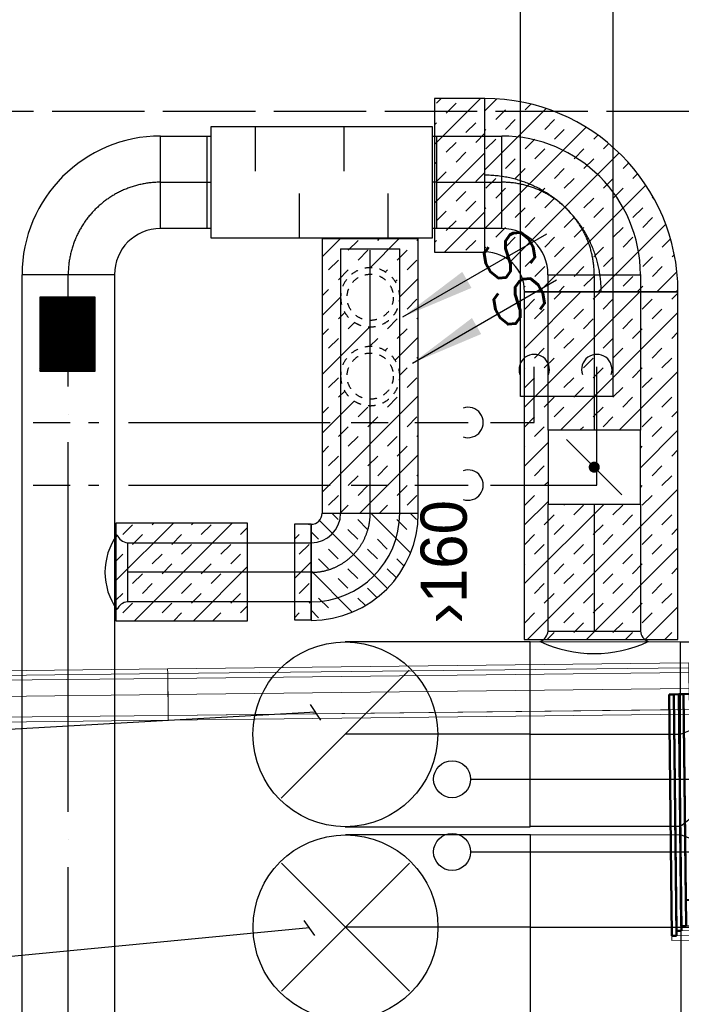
# Model space of a CAD drawing. Header units: millimetres. Extents: x 0 to 83130, y 0 to 53088.
# Tile 58 of 105: x 11415 to 13205, y 39644 to 42308. Entities that reach past the tile are written whole.
import ezdxf
from ezdxf.enums import TextEntityAlignment as Align

# ---------------------------------------------------------------- set-up
doc = ezdxf.new("R2010")
doc.units = ezdxf.units.MM
doc.header["$LTSCALE"] = 50
doc.header["$MEASUREMENT"] = 0
doc.header["$PDMODE"] = 1
for name, pattern in [('2V-CENT', [23, 20, -1.5, 0, -1.5]), ('DASHED_2', [3, 2, -1]), ('V-GOMD', [0.8, 0.4, -0.4]), ('V-KU', [2, 1, 1]), ('V-OV', [6, 5, -1]), ('V-V', [2, 1, 1])]:
    doc.linetypes.add(name, pattern=pattern)
doc.layers.get('0').update_dxf_attribs({"linetype": 'CONTINUOUS'})
doc.layers.add('20604A200D001$0$A-WALL', color=7, linetype='CONTINUOUS', lineweight=13)
for name, color, linetype in [('V060-', 3, 'CONTINUOUS'), ('V061-', 1, 'CONTINUOUS'), ('V070-', 3, 'CONTINUOUS'), ('V090-', 2, 'CONTINUOUS'), ('V100-', 6, 'CONTINUOUS'), ('V110', 1, 'CONTINUOUS'), ('V110-', 6, 'CONTINUOUS'), ('xref', 7, 'CONTINUOUS')]:
    doc.layers.add(name, color=color, linetype=linetype)
doc.styles.add('FISO', font='fiso')
doc.styles.add('ISO', font='ISO')
doc.styles.add('SIMPLEX', font='SIMPLEX')

# ---------------------------------------------------------------- blocks, each defined once
blk = doc.blocks.new('V420', base_point=(455, 404.5))
blk.add_line((455, 404.5), (464, 404.5))
blk.add_solid([(455, 404.5), (459, 405), (459, 404)])
blk = doc.blocks.new('V422', base_point=(16230, 22585))
blk.add_blockref('V420', (16230, 22585))
at = {"style": 'SIMPLEX'}
blk.add_text('s', height=4, rotation=90, dxfattribs=at).set_placement((16238, 22585), align=Align.CENTER)
blk = doc.blocks.new('FLC90', base_point=(0, 5))
at = {"color": 1}
blk.add_line((-0.3462, 4.6538), (0.3462, 5.3462), dxfattribs=at)
blk = doc.blocks.new('TLC90', base_point=(0, 4))
at = {"color": 1}
for p, q in [((-0.3462, 4.3462), (0.3462, 3.6538)), ((-0.3462, 3.6538), (0.3462, 4.3462))]:
    blk.add_line(p, q, dxfattribs=at)
blk = doc.blocks.new('CBOJ90_UB', base_point=(86107.5923, 31354.0769))
at = {"color": 0, "linetype": 'ByBlock'}
blk.add_line((86106.5923, 31354.0769), (86107.5923, 31354.0769), dxfattribs=at)
blk = doc.blocks.new('C90', base_point=(16233, 22618))
at = {"color": 0, "linetype": 'ByBlock'}
blk.add_circle((16233, 22618), 0.5, dxfattribs=at)
blk = doc.blocks.new('KBOJ90_UB', base_point=(86107.5923, 31354.0769))
at = {"color": 0, "linetype": 'ByBlock'}
for p, q in [((86107.5923, 31354.5769), (86106.5923, 31354.5769)), ((86106.5923, 31354.5769), (86106.5923, 31353.5769)), ((86106.5923, 31353.5769), (86107.5923, 31353.5769))]:
    blk.add_line(p, q, dxfattribs=at)
blk.add_blockref('C90', (86107.5923, 31354.0769), dxfattribs=at)
blk = doc.blocks.new('3BOJ90_UB', base_point=(86107.5923, 31354.0769))
blk.add_point((86106.5923, 31354.0769))
at = {"color": 0, "linetype": 'ByBlock'}
blk.add_blockref('KBOJ90_UB', (86107.5923, 31354.0769), dxfattribs=at)
at = {"color": 1, "linetype": '2V-CENT'}
blk.add_blockref('CBOJ90_UB', (86107.5923, 31354.0769), dxfattribs=at)
at = {"style": 'ISO', "flags": 3}
blk.add_attdef('0', (86107.5923, 31354.0769), '', height=1, dxfattribs=at)
blk = doc.blocks.new('VUN')
at = {"color": 0}
blk.add_circle((0, 0), 0.5, dxfattribs=at)
blk = doc.blocks.new('CCDIMF_500X400X125', base_point=(3095.5, 30301.1))
at = {"color": 0, "linetype": 'ByBlock'}
blk.add_line((3033, 30301.1), (3158, 30301.1), dxfattribs=at)
blk = doc.blocks.new('KCDIMF_500X400X125', base_point=(3095.5, 30301.1))
at = {"color": 0, "linetype": 'ByBlock'}
for p, q in [((3033, 30051.1), (3033, 30551.1)), ((3033, 30551.1), (3158, 30501.1)), ((3158, 30501.1), (3158, 30101.1)), ((3158, 30101.1), (3033, 30051.1))]:
    blk.add_line(p, q, dxfattribs=at)
blk = doc.blocks.new('3CDIMF_500X400X125', base_point=(3095.5, 30301.1))
for p in [(3033, 30301.1), (3158, 30301.1)]:
    blk.add_point(p)
at = {"color": 0, "linetype": 'ByBlock'}
blk.add_blockref('KCDIMF_500X400X125', (3095.5, 30301.1), dxfattribs=at)
at = {"color": 1, "linetype": '2V-CENT'}
blk.add_blockref('CCDIMF_500X400X125', (3095.5, 30301.1), dxfattribs=at)
at = {"style": 'SIMPLEX', "flags": 3}
blk.add_attdef('0', (3095.5, 30301.1), '', height=1, dxfattribs=at)
blk = doc.blocks.new('CVDIMF_500X400X125', base_point=(2634, 22499.5))
at = {"color": 0, "linetype": 'ByBlock'}
blk.add_line((2571.5, 22499.5), (2696.5, 22549.5), dxfattribs=at)
blk = doc.blocks.new('KVDIMF_500X400X125', base_point=(2634, 22499.5))
at = {"color": 0, "linetype": 'ByBlock'}
for p, q in [((2571.5, 22249.5), (2571.5, 22749.5)), ((2571.5, 22749.5), (2696.5, 22749.5)), ((2696.5, 22749.5), (2696.5, 22349.5)), ((2696.5, 22349.5), (2571.5, 22249.5))]:
    blk.add_line(p, q, dxfattribs=at)
blk = doc.blocks.new('3VDIMF_500X400X125', base_point=(2634, 22499.5))
for p in [(2696.5, 22549.5), (2571.5, 22499.5)]:
    blk.add_point(p)
at = {"color": 0, "linetype": 'ByBlock'}
blk.add_blockref('KVDIMF_500X400X125', (2634, 22499.5), dxfattribs=at)
at = {"color": 1, "linetype": '2V-CENT'}
blk.add_blockref('CVDIMF_500X400X125', (2634, 22499.5), dxfattribs=at)
at = {"style": 'SIMPLEX', "flags": 3}
blk.add_attdef('0', (2634, 22499.5), '', height=1, dxfattribs=at)
blk = doc.blocks.new('CBOJ90_PB', base_point=(86107, 31352))
at = {"color": 0, "linetype": 'ByBlock'}
blk.add_arc((86106, 31353), 1, 270, 360, dxfattribs=at)
blk = doc.blocks.new('KBOJ90_PB', base_point=(86107, 31352))
at = {"color": 0, "linetype": 'ByBlock'}
for p, q in [((86106.5, 31353), (86107.5, 31353)), ((86106, 31352.5), (86106, 31351.5))]:
    blk.add_line(p, q, dxfattribs=at)
for radius in [1.5, 0.5]:
    blk.add_arc((86106, 31353), radius, 270, 360, dxfattribs=at)
blk = doc.blocks.new('3BOJ90_PB', base_point=(86107, 31352))
for p in [(86107, 31353), (86106, 31352)]:
    blk.add_point(p)
at = {"color": 1, "linetype": '2V-CENT'}
blk.add_blockref('CBOJ90_PB', (86107, 31352), dxfattribs=at)
at = {"color": 0, "linetype": 'ByBlock'}
blk.add_blockref('KBOJ90_PB', (86107, 31352), dxfattribs=at)
at = {"style": 'ISO', "flags": 3}
blk.add_attdef('0', (86107, 31352), '', height=1, dxfattribs=at)
blk = doc.blocks.new('LD_P')
for p, q in [((-0.5, 0.5), (-0.5, -0.5)), ((0.5, 0.5), (-0.5, 0.5)), ((0.5, -0.5), (0.5, 0.5)), ((-0.5, -0.5), (0.5, -0.5))]:
    blk.add_line(p, q)
at = {"color": 1}
for p, q in [((-0.3, 0.5), (-0.3, 0.1)), ((0.1, 0.5), (0.1, 0.1)), ((-0.1, -0.5), (-0.1, -0.1)), ((0.3, -0.5), (0.3, -0.1))]:
    blk.add_line(p, q, dxfattribs=at)
blk = doc.blocks.new('C3A', base_point=(16246, 22590.5))
at = {"color": 0, "linetype": 'ByBlock'}
blk.add_line((16247, 22590.5), (16246, 22590.5), dxfattribs=at)
blk = doc.blocks.new('K3A', base_point=(16246, 22590.5))
at = {"color": 0, "linetype": 'ByBlock'}
for p, q in [((16246, 22591), (16247, 22591)), ((16247, 22591), (16247, 22590)), ((16247, 22590), (16246, 22590))]:
    blk.add_line(p, q, dxfattribs=at)
blk = doc.blocks.new('33A', base_point=(16246, 22590.5))
blk.add_point((16247, 22590.5))
at = {"color": 0, "linetype": 'ByBlock'}
blk.add_blockref('K3A', (16246, 22590.5), dxfattribs=at)
at = {"color": 1, "linetype": '2V-CENT'}
blk.add_blockref('C3A', (16246, 22590.5), dxfattribs=at)
at = {"style": 'SIMPLEX', "flags": 3}
blk.add_attdef('0', (16246, 22590.5), '', height=1, dxfattribs=at)
blk = doc.blocks.new('KSP_P', base_point=(16239.5, 22597.5))
at = {"color": 0, "linetype": 'ByBlock'}
for p, q in [((16240, 22598), (16239, 22598)), ((16239, 22598), (16239, 22597)), ((16240, 22597), (16240, 22598)), ((16239, 22597), (16240, 22597))]:
    blk.add_line(p, q, dxfattribs=at)
blk = doc.blocks.new('2SP_P', base_point=(16239.5, 22597.5))
for p in [(16239, 22597.5), (16240, 22597.5)]:
    blk.add_point(p)
at = {"color": 0, "linetype": 'ByBlock'}
blk.add_blockref('KSP_P', (16239.5, 22597.5), dxfattribs=at)
at = {"style": 'SIMPLEX', "flags": 3}
blk.add_attdef('0', (16239.5, 22597.5), '', height=1, dxfattribs=at)
blk = doc.blocks.new('SPJALL', base_point=(16229, 22594))
at = {"color": 1}
blk.add_line((16228.625, 22593.625), (16229.375, 22594.375), dxfattribs=at)
at = {"color": 1, "const_width": 0.075}
blk.add_lwpolyline([(16229, 22594.0375, -1), (16229, 22593.9625, -1), (16229, 22594.0375, -1)], format="xyb", dxfattribs=at)
blk = doc.blocks.new('*X125')
at = {"color": 0}
for p, q in [((3232, 47779.7), (3264.5, 47812.2)), ((3232, 47620.6), (3397.7, 47786.3)), ((3341.1, 47782.7), (3356.5, 47798.2)), ((3261.5, 47756.2), (3288, 47782.7)), ((3232, 47461.5), (3506.1, 47735.6)), ((3288, 47729.7), (3314.6, 47756.2)), ((3394.1, 47729.7), (3420.6, 47756.2)), ((3232, 47726.7), (3235, 47729.7)), ((3235, 47676.7), (3261.5, 47703.2)), ((3341.1, 47676.7), (3367.6, 47703.2)), ((3420.6, 47703.2), (3447.1, 47729.7)), ((3526.7, 47703.2), (3537.9, 47714.4)), ((3367.6, 47650.2), (3394.1, 47676.7)), ((3473.7, 47650.2), (3500.2, 47676.7)), ((3553.2, 47676.7), (3567.7, 47691.1)), ((3288, 47623.6), (3314.6, 47650.2)), ((3301.9, 47372.4), (3595.6, 47666)), ((3500.2, 47623.6), (3526.7, 47650.2)), ((3314.6, 47597.1), (3341.1, 47623.6)), ((3420.6, 47597.1), (3447.1, 47623.6)), ((3606.2, 47623.6), (3621.6, 47638.9)), ((3235, 47570.6), (3261.5, 47597.1)), ((3447.1, 47570.6), (3473.7, 47597.1)), ((3553.2, 47570.6), (3579.7, 47597.1)), ((3632.8, 47597.1), (3645.6, 47610)), ((3261.5, 47544.1), (3288, 47570.6)), ((3367.6, 47544.1), (3394.1, 47570.6)), ((3379.4, 47290.7), (3667.7, 47579.1)), ((3579.7, 47544.1), (3606.2, 47570.6)), ((3394.1, 47517.6), (3420.6, 47544.1)), ((3500.2, 47517.6), (3526.7, 47544.1)), ((3685.8, 47544.1), (3687.8, 47546.1)), ((3232, 47514.6), (3235, 47517.6)), ((3314.6, 47491.1), (3341.1, 47517.6)), ((3526.7, 47491.1), (3553.2, 47517.6)), ((3632.8, 47491.1), (3659.3, 47517.6)), ((3341.1, 47464.5), (3367.6, 47491.1)), ((3447.1, 47464.5), (3473.7, 47491.1)), ((3659.3, 47464.5), (3685.8, 47491.1)), ((3261.5, 47438), (3288, 47464.5)), ((3473.7, 47438), (3500.2, 47464.5)), ((3538.5, 47290.7), (3721.4, 47473.7)), ((3579.7, 47438), (3606.2, 47464.5)), ((3288, 47411.5), (3314.6, 47438)), ((3394.1, 47411.5), (3420.6, 47438)), ((3606.2, 47411.5), (3632.8, 47438)), ((3232, 47408.5), (3235, 47411.5)), ((3420.6, 47385), (3447.1, 47411.5)), ((3526.7, 47385), (3553.2, 47411.5)), ((3712.3, 47411.5), (3734.5, 47433.7)), ((3341.1, 47358.5), (3367.6, 47385)), ((3553.2, 47358.5), (3579.7, 47385)), ((3659.3, 47358.5), (3685.8, 47385)), ((3738.8, 47385), (3744.8, 47391)), ((3367.6, 47332), (3394.1, 47358.5)), ((3473.7, 47332), (3500.2, 47358.5)), ((3685.8, 47332), (3712.3, 47358.5)), ((3500.2, 47305.4), (3526.7, 47332)), ((3606.2, 47305.4), (3632.8, 47332)), ((3697.6, 47290.7), (3751.7, 47344.8)), ((3338.8, 47303.1), (3341.1, 47305.4)), ((3432.4, 47290.7), (3447.1, 47305.4)), ((3644.6, 47290.7), (3659.3, 47305.4)), ((3750.6, 47290.7), (3754.5, 47294.6))]:
    blk.add_line(p, q, dxfattribs=at)
blk = doc.blocks.new('*X141')
at = {"color": 0}
for p, q in [((12779.7, 41258.5), (13093.2, 41572)), ((12779.7, 41417.6), (12934.2, 41572)), ((12781, 41524.8), (12807.5, 41551.4)), ((12860.5, 41551.4), (12881.1, 41572)), ((12966.6, 41551.4), (12987.2, 41572)), ((12993.1, 41524.8), (13019.6, 41551.4)), ((13099.2, 41524.8), (13125.7, 41551.4)), ((13178.7, 41551.4), (13195.5, 41568.2)), ((12807.5, 41498.3), (12834, 41524.8)), ((12913.5, 41498.3), (12940.1, 41524.8)), ((13125.7, 41498.3), (13152.2, 41524.8)), ((12877.6, 41197.2), (13195.5, 41515.2)), ((12940.1, 41471.8), (12966.6, 41498.3)), ((13046.1, 41471.8), (13072.6, 41498.3)), ((12779.7, 41470.6), (12781, 41471.8)), ((12860.5, 41445.3), (12887, 41471.8)), ((13072.6, 41445.3), (13099.2, 41471.8)), ((12887, 41418.8), (12913.5, 41445.3)), ((12993.1, 41418.8), (13019.6, 41445.3)), ((13178.7, 41445.3), (13195.5, 41462.1)), ((12807.5, 41392.3), (12834, 41418.8)), ((13019.6, 41392.3), (13046.1, 41418.8)), ((13125.7, 41392.3), (13152.2, 41418.8)), ((12834, 41365.7), (12860.5, 41392.3)), ((12940.1, 41365.7), (12966.6, 41392.3)), ((13152.2, 41365.7), (13178.7, 41392.3)), ((12779.7, 41364.5), (12781, 41365.7)), ((12966.6, 41339.2), (12993.1, 41365.7)), ((13072.6, 41339.2), (13099.2, 41365.7)), ((12781, 41312.7), (12807.5, 41339.2)), ((12887, 41312.7), (12913.5, 41339.2)), ((13036.7, 41197.2), (13195.5, 41356.1)), ((13099.2, 41312.7), (13125.7, 41339.2)), ((12913.5, 41286.2), (12940.1, 41312.7)), ((13019.6, 41286.2), (13046.1, 41312.7)), ((12834, 41259.7), (12860.5, 41286.2)), ((13046.1, 41259.7), (13072.6, 41286.2)), ((13152.2, 41259.7), (13178.7, 41286.2)), ((12860.5, 41233.2), (12887, 41259.7)), ((12966.6, 41233.2), (12993.1, 41259.7)), ((12781, 41206.6), (12807.5, 41233.2)), ((12993.1, 41206.6), (13019.6, 41233.2)), ((13099.2, 41206.6), (13125.7, 41233.2)), ((13178.7, 41233.2), (13195.5, 41250)), ((12807.5, 41180.1), (12834, 41206.6)), ((12930.6, 41197.2), (12940.1, 41206.6)), ((13125.7, 41180.1), (13152.2, 41206.6)), ((13094.1, 41095.6), (13195.5, 41197)), ((12779.7, 41099.4), (12844.1, 41163.8)), ((12779.7, 41152.4), (12781, 41153.6)), ((13094.1, 41148.6), (13099.2, 41153.6)), ((13178.7, 41127.1), (13195.5, 41143.9)), ((12807.5, 41074.1), (12834, 41100.6)), ((13125.7, 41074.1), (13152.2, 41100.6)), ((13152.2, 41047.5), (13178.7, 41074.1)), ((12779.7, 41046.3), (12781, 41047.5)), ((12834, 41047.5), (12844.1, 41057.7)), ((13094.1, 41042.5), (13099.2, 41047.5)), ((12781, 40994.5), (12807.5, 41021)), ((12788.8, 40631.2), (13195.5, 41037.9)), ((13099.2, 40994.5), (13125.7, 41021)), ((12779.7, 40940.3), (12844.1, 41004.7)), ((12779.7, 40781.2), (12995.8, 40997.2)), ((12887, 40994.5), (12889.7, 40997.2)), ((12913.5, 40968), (12940.1, 40994.5)), ((13019.6, 40968), (13046.1, 40994.5)), ((12834, 40941.5), (12860.5, 40968)), ((13046.1, 40941.5), (13072.6, 40968)), ((13152.2, 40941.5), (13178.7, 40968)), ((12860.5, 40915), (12887, 40941.5)), ((12966.6, 40915), (12993.1, 40941.5)), ((12781, 40888.4), (12807.5, 40915)), ((12993.1, 40888.4), (13019.6, 40915)), ((13099.2, 40888.4), (13125.7, 40915)), ((13178.7, 40915), (13195.5, 40931.8)), ((12807.5, 40861.9), (12834, 40888.4)), ((12913.5, 40861.9), (12940.1, 40888.4)), ((13125.7, 40861.9), (13152.2, 40888.4)), ((12940.1, 40835.4), (12966.6, 40861.9)), ((12947.9, 40631.2), (13195.5, 40878.8)), ((13046.1, 40835.4), (13072.6, 40861.9)), ((12779.7, 40834.2), (12781, 40835.4)), ((12860.5, 40808.9), (12887, 40835.4)), ((13072.6, 40808.9), (13099.2, 40835.4)), ((12887, 40782.4), (12913.5, 40808.9)), ((12993.1, 40782.4), (13019.6, 40808.9)), ((13178.7, 40808.9), (13195.5, 40825.7)), ((12807.5, 40755.9), (12834, 40782.4)), ((13019.6, 40755.9), (13046.1, 40782.4)), ((13125.7, 40755.9), (13152.2, 40782.4)), ((12834, 40729.4), (12860.5, 40755.9)), ((12940.1, 40729.4), (12966.6, 40755.9)), ((13152.2, 40729.4), (13178.7, 40755.9)), ((12779.7, 40728.1), (12781, 40729.4)), ((12966.6, 40702.8), (12993.1, 40729.4)), ((13072.6, 40702.8), (13099.2, 40729.4)), ((12781, 40676.3), (12807.5, 40702.8)), ((12887, 40676.3), (12913.5, 40702.8)), ((13099.2, 40676.3), (13125.7, 40702.8)), ((13107, 40631.2), (13195.5, 40719.7)), ((12913.5, 40649.8), (12940.1, 40676.3)), ((13019.6, 40649.8), (13046.1, 40676.3)), ((12841.9, 40631.2), (12860.5, 40649.8)), ((13054, 40631.2), (13072.6, 40649.8)), ((13160.1, 40631.2), (13178.7, 40649.8))]:
    blk.add_line(p, q, dxfattribs=at)
blk = doc.blocks.new('*X142')
at = {"color": 0}
for p, q in [((12537.2, 41970.5), (12661.2, 42094.5)), ((12542.3, 42081.7), (12555.1, 42094.5)), ((12568.8, 42055.2), (12595.3, 42081.7)), ((12537.2, 42023.6), (12542.3, 42028.7)), ((12621.9, 42002.1), (12648.4, 42028.7)), ((12648.4, 41975.6), (12673, 42000.3)), ((12568.8, 41949.1), (12595.3, 41975.6)), ((12537.2, 41811.4), (12673, 41947.3)), ((12595.3, 41922.6), (12621.9, 41949.1)), ((12537.2, 41917.5), (12542.3, 41922.6)), ((12542.3, 41869.6), (12568.8, 41896.1)), ((12648.4, 41869.6), (12673, 41894.2)), ((12595.3, 41816.5), (12621.9, 41843)), ((12621.9, 41790), (12648.4, 41816.5)), ((12542.3, 41763.5), (12568.8, 41790)), ((12563.8, 41678.9), (12673, 41788.2)), ((12568.8, 41737), (12595.3, 41763.5)), ((12537.2, 41705.4), (12542.3, 41710.5)), ((12621.9, 41683.9), (12648.4, 41710.5)), ((12669.9, 41678.9), (12673, 41682.1))]:
    blk.add_line(p, q, dxfattribs=at)
blk = doc.blocks.new('*X126')
at = {"color": 0}
for p, q in [((2210, 47022.9), (2227.4, 47040.3)), ((2210, 46916.8), (2317.4, 47024.2)), ((2227.4, 46987.2), (2253.9, 47013.8)), ((2333.5, 46987.2), (2353.2, 47007)), ((2360, 46960.7), (2385.2, 46985.9)), ((2229.7, 46777.4), (2413.6, 46961.3)), ((2280.4, 46934.2), (2306.9, 46960.7)), ((2306.9, 46907.7), (2333.5, 46934.2)), ((2413, 46907.7), (2438.6, 46933.3)), ((2227.4, 46881.2), (2253.9, 46907.7)), ((2253.9, 46854.7), (2280.4, 46881.2)), ((2360, 46854.7), (2386.5, 46881.2)), ((2439.5, 46881.2), (2460, 46901.7)), ((2366.2, 46754.8), (2477.7, 46866.3)), ((2386.5, 46828.1), (2413, 46854.7)), ((2210, 46810.7), (2227.4, 46828.1)), ((2306.9, 46801.6), (2333.5, 46828.1)), ((2333.5, 46775.1), (2360, 46801.6)), ((2439.5, 46775.1), (2466, 46801.6)), ((2260.2, 46754.8), (2280.4, 46775.1)), ((2472.3, 46754.8), (2492.6, 46775.1))]:
    blk.add_line(p, q, dxfattribs=at)
blk = doc.blocks.new('*X143')
at = {"color": 0}
for p, q in [((12233, 41666.3), (12281.3, 41714.6)), ((12303.7, 41683.9), (12330.2, 41710.5)), ((12362.5, 41636.7), (12440.4, 41714.6)), ((12383.2, 41710.5), (12387.4, 41714.6)), ((12489.3, 41710.5), (12492.9, 41714.1)), ((12330.2, 41657.4), (12356.7, 41683.9)), ((12436.2, 41657.4), (12462.8, 41683.9)), ((12250.6, 41630.9), (12277.1, 41657.4)), ((12462.8, 41630.9), (12489.3, 41657.4)), ((12277.1, 41604.4), (12303.7, 41630.9)), ((12404.1, 41625.3), (12409.7, 41630.9)), ((12430.9, 41599), (12436.2, 41604.4)), ((12443, 41558.1), (12492.9, 41608)), ((12233, 41560.3), (12250.6, 41577.9)), ((12233, 41507.2), (12283, 41557.2)), ((12462.8, 41524.8), (12489.3, 41551.4)), ((12277.1, 41498.3), (12294.4, 41515.6)), ((12409.7, 41471.8), (12436.2, 41498.3)), ((12489.3, 41498.3), (12492.9, 41501.9)), ((12233, 41348.1), (12361.6, 41476.7)), ((12233, 41454.2), (12250.6, 41471.8)), ((12303.7, 41471.8), (12320.6, 41488.8)), ((12436.2, 41445.3), (12462.8, 41471.8)), ((12250.6, 41418.8), (12277.1, 41445.3)), ((12361.4, 41423.5), (12383.2, 41445.3)), ((12430.5, 41386.5), (12492.9, 41448.9)), ((12403.5, 41412.5), (12409.7, 41418.8)), ((12489.3, 41392.3), (12492.9, 41395.9)), ((12443, 41346), (12462.8, 41365.7)), ((12250.6, 41312.7), (12277.1, 41339.2)), ((12462.8, 41312.7), (12489.3, 41339.2)), ((12233, 41029.9), (12492.9, 41289.8)), ((12277.1, 41286.2), (12294, 41303)), ((12409.7, 41259.7), (12436.2, 41286.2)), ((12233, 41189), (12320, 41276)), ((12233, 41242.1), (12250.6, 41259.7)), ((12330.2, 41233.2), (12356.7, 41259.7)), ((12356.7, 41206.6), (12383.2, 41233.2)), ((12462.8, 41206.6), (12489.3, 41233.2)), ((12277.1, 41180.1), (12303.7, 41206.6)), ((12303.7, 41153.6), (12330.2, 41180.1)), ((12409.7, 41153.6), (12436.2, 41180.1)), ((12489.3, 41180.1), (12492.9, 41183.7)), ((12233, 41136), (12250.6, 41153.6)), ((12436.2, 41127.1), (12462.8, 41153.6)), ((12250.6, 41100.6), (12277.1, 41127.1)), ((12334.8, 40972.7), (12492.9, 41130.7)), ((12356.7, 41100.6), (12383.2, 41127.1)), ((12383.2, 41074.1), (12409.7, 41100.6)), ((12303.7, 41047.5), (12330.2, 41074.1)), ((12489.3, 41074.1), (12492.9, 41077.7)), ((12330.2, 41021), (12356.7, 41047.5)), ((12436.2, 41021), (12462.8, 41047.5)), ((12250.6, 40994.5), (12277.1, 41021)), ((12462.8, 40994.5), (12489.3, 41021)), ((12281.8, 40972.7), (12303.7, 40994.5)), ((12387.9, 40972.7), (12409.7, 40994.5))]:
    blk.add_line(p, q, dxfattribs=at)
blk = doc.blocks.new('*X144')
at = {"color": 0}
for p, q in [((11675.1, 40790.3), (11830.8, 40945.9)), ((11693.8, 40915), (11720.3, 40941.5)), ((11725.5, 40681.5), (11989.9, 40945.9)), ((11773.3, 40941.5), (11777.7, 40945.9)), ((11879.4, 40941.5), (11883.8, 40945.9)), ((11905.9, 40915), (11932.4, 40941.5)), ((12197.6, 40941.5), (12198.8, 40942.7)), ((11720.3, 40888.4), (11746.8, 40915)), ((11826.4, 40888.4), (11852.9, 40915)), ((12012, 40915), (12031.4, 40934.4)), ((12158.2, 40902.1), (12171.1, 40915)), ((11852.9, 40861.9), (11879.4, 40888.4)), ((11958.9, 40861.9), (11985.5, 40888.4)), ((12171.1, 40861.9), (12197.6, 40888.4)), ((11675.1, 40843.3), (11693.8, 40861.9)), ((11773.3, 40835.4), (11799.8, 40861.9)), ((11985.5, 40835.4), (12012, 40861.9)), ((11799.8, 40808.9), (11826.4, 40835.4)), ((11905.9, 40808.9), (11932.4, 40835.4)), ((12158.2, 40796), (12203, 40840.8)), ((11720.3, 40782.4), (11746.8, 40808.9)), ((11884.6, 40681.5), (12031.4, 40828.3)), ((11932.4, 40782.4), (11958.9, 40808.9)), ((11746.8, 40755.9), (11773.3, 40782.4)), ((11852.9, 40755.9), (11879.4, 40782.4)), ((12171.1, 40755.9), (12197.6, 40782.4)), ((11675.1, 40737.2), (11693.8, 40755.9)), ((11879.4, 40729.4), (11905.9, 40755.9)), ((11985.5, 40729.4), (12012, 40755.9)), ((11693.8, 40702.8), (11720.3, 40729.4)), ((11799.8, 40702.8), (11826.4, 40729.4)), ((12197.6, 40729.4), (12203, 40734.8)), ((11831.6, 40681.5), (11852.9, 40702.8)), ((11937.6, 40681.5), (11958.9, 40702.8)), ((12012, 40702.8), (12031.4, 40722.2)), ((12158.2, 40690), (12171.1, 40702.8))]:
    blk.add_line(p, q, dxfattribs=at)
blk = doc.blocks.new('*X123')
at = {"color": 0}
for p, q in [((52042.3, 22944.8), (52338.1, 23240.6)), ((52042.3, 22953.7), (52329.2, 23240.6)), ((52042.3, 22962.5), (52320.4, 23240.6)), ((52042.3, 22971.4), (52311.6, 23240.6)), ((52042.3, 22980.2), (52302.7, 23240.6)), ((52042.3, 22989), (52293.9, 23240.6)), ((52042.3, 22997.9), (52285, 23240.6)), ((52042.3, 23006.7), (52276.2, 23240.6)), ((52042.3, 23015.6), (52267.4, 23240.6)), ((52042.3, 23024.4), (52258.5, 23240.6)), ((52042.3, 23033.2), (52249.7, 23240.6)), ((52042.3, 23042.1), (52240.8, 23240.6)), ((52042.3, 23050.9), (52232, 23240.6)), ((52042.3, 23059.7), (52223.2, 23240.6)), ((52042.3, 23068.6), (52214.3, 23240.6)), ((52042.3, 23077.4), (52205.5, 23240.6)), ((52042.3, 23086.3), (52196.7, 23240.6)), ((52042.3, 23095.1), (52187.8, 23240.6)), ((52042.3, 23103.9), (52179, 23240.6)), ((52042.3, 23112.8), (52170.1, 23240.6)), ((52042.3, 23121.6), (52161.3, 23240.6)), ((52042.3, 23130.5), (52152.5, 23240.6)), ((52042.3, 23139.3), (52143.6, 23240.6)), ((52042.3, 23148.1), (52134.8, 23240.6)), ((52042.3, 23157), (52125.9, 23240.6)), ((52042.3, 23165.8), (52117.1, 23240.6)), ((52042.3, 23174.7), (52108.3, 23240.6)), ((52042.3, 23183.5), (52099.4, 23240.6)), ((52042.3, 23192.3), (52090.6, 23240.6)), ((52042.3, 23201.2), (52081.7, 23240.6)), ((52042.3, 23210), (52072.9, 23240.6)), ((52042.3, 23218.8), (52064.1, 23240.6)), ((52042.3, 23227.7), (52055.2, 23240.6)), ((52042.3, 23236.5), (52046.4, 23240.6)), ((52046.9, 22940.6), (52346.9, 23240.6)), ((52055.8, 22940.6), (52355.8, 23240.6)), ((52064.6, 22940.6), (52364.6, 23240.6)), ((52073.4, 22940.6), (52373.4, 23240.6)), ((52082.3, 22940.6), (52382.3, 23240.6)), ((52091.1, 22940.6), (52391.1, 23240.6)), ((52099.9, 22940.6), (52399.9, 23240.6)), ((52108.8, 22940.6), (52408.8, 23240.6)), ((52117.6, 22940.6), (52417.6, 23240.6)), ((52126.5, 22940.6), (52426.5, 23240.6)), ((52135.3, 22940.6), (52435.3, 23240.6)), ((52144.1, 22940.6), (52442.3, 23238.8)), ((52153, 22940.6), (52442.3, 23229.9)), ((52161.8, 22940.6), (52442.3, 23221.1)), ((52170.7, 22940.6), (52442.3, 23212.3)), ((52179.5, 22940.6), (52442.3, 23203.4)), ((52188.3, 22940.6), (52442.3, 23194.6)), ((52197.2, 22940.6), (52442.3, 23185.7)), ((52206, 22940.6), (52442.3, 23176.9)), ((52214.9, 22940.6), (52442.3, 23168.1)), ((52223.7, 22940.6), (52442.3, 23159.2)), ((52232.5, 22940.6), (52442.3, 23150.4)), ((52241.4, 22940.6), (52442.3, 23141.5)), ((52250.2, 22940.6), (52442.3, 23132.7)), ((52259, 22940.6), (52442.3, 23123.9)), ((52267.9, 22940.6), (52442.3, 23115)), ((52276.7, 22940.6), (52442.3, 23106.2)), ((52285.6, 22940.6), (52442.3, 23097.4)), ((52294.4, 22940.6), (52442.3, 23088.5)), ((52303.2, 22940.6), (52442.3, 23079.7)), ((52312.1, 22940.6), (52442.3, 23070.8)), ((52320.9, 22940.6), (52442.3, 23062)), ((52329.8, 22940.6), (52442.3, 23053.2)), ((52338.6, 22940.6), (52442.3, 23044.3)), ((52347.4, 22940.6), (52442.3, 23035.5)), ((52356.3, 22940.6), (52442.3, 23026.6)), ((52365.1, 22940.6), (52442.3, 23017.8)), ((52374, 22940.6), (52442.3, 23009)), ((52382.8, 22940.6), (52442.3, 23000.1)), ((52391.6, 22940.6), (52442.3, 22991.3)), ((52400.5, 22940.6), (52442.3, 22982.4)), ((52409.3, 22940.6), (52442.3, 22973.6)), ((52418.1, 22940.6), (52442.3, 22964.8)), ((52427, 22940.6), (52442.3, 22955.9)), ((52435.8, 22940.6), (52442.3, 22947.1))]:
    blk.add_line(p, q, dxfattribs=at)
blk = doc.blocks.new('20604A200D001$0$SV_Ei60 758559 - SV_Ei60 2-330544-P04')
at = {"layer": '20604A200D001$0$A-WALL'}
blk.add_line((29950.9, 37555.2), (28702.5, 37541.1), dxfattribs=at)
blk = doc.blocks.new('20604A200D001$0$SV_Ei60 758559 - SV_Ei60-330537-P04')
at = {"layer": '20604A200D001$0$A-WALL'}
for p, q in [((29949.9, 37609.7), (28686.4, 37595.5)), ((29949.9, 37609.7), (28756.4, 37596.2)), ((28756.4, 37596.2), (29949.9, 37609.7)), ((29950.7, 37539.7), (29949.9, 37609.7)), ((29950.7, 37539.7), (29949.9, 37609.7)), ((29949.9, 37609.7), (29950.7, 37539.7)), ((28686.4, 37595.5), (28687.2, 37525.5)), ((29950.7, 37539.7), (28674.2, 37525.3)), ((29950.7, 37539.7), (28687.2, 37525.5)), ((28687.2, 37525.5), (29950.7, 37539.7)), ((28687.2, 37525.5), (29950.7, 37539.7)), ((28687.2, 37525.5), (29950.7, 37539.7)), ((29950.7, 37539.7), (28687.2, 37525.5)), ((29950.8, 37526.7), (29950.7, 37539.7)), ((29950.8, 37526.7), (29950.7, 37539.7)), ((29950.7, 37539.7), (29950.8, 37526.7)), ((29951, 37513.7), (28648.4, 37499)), ((29950.8, 37526.7), (28661.3, 37512.2)), ((28661.3, 37512.2), (28661.4, 37499.2)), ((29951, 37513.7), (28661.4, 37499.2)), ((28661.4, 37499.2), (29951, 37513.7)), ((28661.4, 37499.2), (29951, 37513.7)), ((28661.4, 37499.2), (29951, 37513.7)), ((29951, 37513.7), (28661.4, 37499.2)), ((28674.2, 37525.3), (28674.3, 37512.3)), ((29950.8, 37526.7), (28674.3, 37512.3)), ((28674.3, 37512.3), (29950.8, 37526.7)), ((28674.3, 37512.3), (29950.8, 37526.7)), ((28674.3, 37512.3), (29950.8, 37526.7)), ((29950.8, 37526.7), (28674.3, 37512.3)), ((29951, 37513.7), (29950.8, 37526.7)), ((29951, 37513.7), (29950.8, 37526.7)), ((29950.8, 37526.7), (29951, 37513.7)), ((29951.1, 37500.7), (29951, 37513.7)), ((29951.1, 37500.7), (29951, 37513.7)), ((29951, 37513.7), (29951.1, 37500.7)), ((28648.4, 37499), (28648.6, 37486)), ((28648.6, 37486), (29951.1, 37500.7))]:
    blk.add_line(p, q, dxfattribs=at)
blk = doc.blocks.new('20604A200D001$0$SV_Ei60 758559 - SV_Ei60 758559-330541-P04')
for name in ['20604A200D001$0$SV_Ei60 758559 - SV_Ei60-330537-P04', '20604A200D001$0$SV_Ei60 758559 - SV_Ei60 2-330544-P04']:
    blk.add_blockref(name, (0, 0))
blk = doc.blocks.new('20604A200D001$0$SV_Ei60 758869 - SV_Ei60 2-330553-P04')
at = {"layer": '20604A200D001$0$A-WALL'}
blk.add_line((28701.9, 37595.6), (28702.5, 37541.1), dxfattribs=at)
blk = doc.blocks.new('20604A200D001$0$SV_Ei60 758869 - SV_Ei60 758869-330550-P04')
at = {"layer": '20604A200D001$0$A-WALL', "lineweight": 50}
for p, q in [((28654.1, 38152.1), (28641.1, 38152)), ((28641.1, 38152), (28648.4, 37499)), ((28667.1, 38152.3), (28654.1, 38152.1)), ((28661.4, 37499.2), (28654.1, 38152.1)), ((28654.1, 38152.1), (28661.3, 37512.2)), ((28680.1, 38152.4), (28667.1, 38152.3)), ((28674.3, 37512.3), (28667.1, 38152.3)), ((28667.1, 38152.3), (28674.2, 37525.3)), ((28750.1, 38153.2), (28680.1, 38152.4)), ((28687.2, 37525.5), (28680.1, 38152.4)), ((28680.1, 38152.4), (28686.4, 37595.5)), ((28756.4, 37596.2), (28750.1, 38153.2)), ((28686.4, 37595.5), (28756.4, 37596.2)), ((28661.3, 37512.2), (28674.3, 37512.3)), ((28674.2, 37525.3), (28687.2, 37525.5)), ((28648.4, 37499), (28661.4, 37499.2))]:
    blk.add_line(p, q, dxfattribs=at)
blk.add_blockref('20604A200D001$0$SV_Ei60 758869 - SV_Ei60 2-330553-P04', (0, 0))
blk = doc.blocks.new('20604A200D001$0$IV02_37dB 765975 - IV02_37dB 2-330736-P04')
at = {"layer": '20604A200D001$0$A-WALL'}
blk.add_line((25083.3, 38126.9), (27285.2, 38151.7), dxfattribs=at)
blk = doc.blocks.new('20604A200D001$0$IV02_37dB 765975 - IV02_37dB-330729-P04')
at = {"layer": '20604A200D001$0$A-WALL'}
for p, q in [((27284.4, 38221.2), (25145.5, 38197.1)), ((27284.4, 38221.2), (27284.6, 38208.2)), ((27284.6, 38208.2), (27284.4, 38221.2)), ((27284.6, 38208.2), (27284.4, 38221.2)), ((27284.6, 38208.2), (25132.6, 38184)), ((27284.6, 38208.2), (25132.6, 38184)), ((25132.6, 38184), (27284.6, 38208.2)), ((25132.8, 38171), (27284.7, 38195.2)), ((25132.8, 38171), (27284.7, 38195.2)), ((27284.7, 38195.2), (25132.8, 38171)), ((27284.7, 38195.2), (25132.8, 38171)), ((27284.7, 38195.2), (25132.8, 38171)), ((25132.8, 38171), (27284.7, 38195.2)), ((25145.5, 38197.1), (25145.6, 38184.1)), ((25145.5, 38197.1), (25145.6, 38184.1)), ((25145.6, 38184.1), (25145.5, 38197.1)), ((25145.6, 38184.1), (27284.6, 38208.2)), ((25145.6, 38184.1), (27284.6, 38208.2)), ((27284.6, 38208.2), (25145.6, 38184.1)), ((27284.6, 38208.2), (27284.7, 38195.2)), ((27284.7, 38195.2), (27284.6, 38208.2)), ((27284.7, 38195.2), (27284.6, 38208.2)), ((27285.8, 38095.2), (27284.7, 38195.2)), ((27285.5, 38125.3), (27284.7, 38195.2)), ((27284.7, 38195.2), (27285.8, 38095.2)), ((25132.6, 38184), (25132.8, 38171)), ((25132.6, 38184), (25132.8, 38171)), ((25132.8, 38171), (25132.6, 38184)), ((25132.8, 38171), (25133.9, 38071)), ((25132.8, 38171), (25133.9, 38071)), ((25133.9, 38071), (25132.8, 38171)), ((27285.8, 38095.2), (27285.5, 38125.3)), ((27285.5, 38125.2), (27285.5, 38125.3)), ((27285.5, 38125.3), (27285.8, 38095.2)), ((27285.8, 38095.2), (27285.5, 38125.2)), ((27285.8, 38095.2), (27285.5, 38125.2)), ((27285.5, 38125.2), (27285.8, 38095.2)), ((27285.8, 38095.2), (25133.9, 38071)), ((27285.8, 38095.2), (25133.9, 38071)), ((27285.8, 38095.2), (25133.9, 38071)), ((25133.9, 38071), (27285.8, 38095.2)), ((27285.8, 38095.2), (25133.9, 38071)), ((27285.8, 38095.2), (25133.9, 38071)), ((27286, 38082.2), (27285.8, 38095.2)), ((27286, 38082.2), (27285.8, 38095.2)), ((27285.8, 38095.2), (27286, 38082.2)), ((25134.1, 38058), (25133.9, 38071)), ((25133.9, 38071), (25134.1, 38058)), ((25133.9, 38071), (25134.1, 38058)), ((27286, 38082.2), (25134.1, 38058)), ((25147, 38058.1), (25134.1, 38058)), ((25147, 38058.1), (25134.1, 38058))]:
    blk.add_line(p, q, dxfattribs=at)
blk = doc.blocks.new('20604A200D001$0$IV02_37dB 765975 - IV02_37dB 765975-330733-P04')
for name in ['20604A200D001$0$IV02_37dB 765975 - IV02_37dB-330729-P04', '20604A200D001$0$IV02_37dB 765975 - IV02_37dB 2-330736-P04']:
    blk.add_blockref(name, (0, 0))
blk = doc.blocks.new('20604A200D001$0$IV02_37dB 938022 - IV02_37dB 2-338362-P04')
at = {"layer": '20604A200D001$0$A-WALL'}
blk.add_line((27285.2, 38151.7), (28695.4, 38167.6), dxfattribs=at)
blk = doc.blocks.new('20604A200D001$0$IV02_37dB 938022 - IV02_37dB-338355-P04')
at = {"layer": '20604A200D001$0$A-WALL'}
for p, q in [((28694.6, 38237.1), (27284.4, 38221.2)), ((27284.6, 38208.2), (27284.4, 38221.2)), ((27284.4, 38221.2), (27284.6, 38208.2)), ((27284.4, 38221.2), (27284.6, 38208.2)), ((27284.6, 38208.2), (28694.8, 38224.1)), ((27284.6, 38208.2), (28694.8, 38224.1)), ((28694.8, 38224.1), (27284.6, 38208.2)), ((28694.8, 38224.1), (27284.6, 38208.2)), ((28694.8, 38224.1), (27284.6, 38208.2)), ((27284.6, 38208.2), (28694.8, 38224.1)), ((28694.8, 38224.1), (28694.6, 38237.1)), ((28694.8, 38224.1), (28694.6, 38237.1)), ((28694.6, 38237.1), (28694.8, 38224.1)), ((28694.9, 38211.1), (28694.8, 38224.1)), ((28694.9, 38211.1), (28694.8, 38224.1)), ((28694.8, 38224.1), (28694.9, 38211.1)), ((27284.7, 38195.2), (27284.6, 38208.2)), ((27284.6, 38208.2), (27284.7, 38195.2)), ((27284.6, 38208.2), (27284.7, 38195.2)), ((27284.7, 38195.2), (28694.9, 38211.1)), ((27284.7, 38195.2), (28694.9, 38211.1)), ((28694.9, 38211.1), (27284.7, 38195.2)), ((28694.9, 38211.1), (27284.7, 38195.2)), ((28694.9, 38211.1), (27284.7, 38195.2)), ((27284.7, 38195.2), (28694.9, 38211.1)), ((27285.8, 38095.2), (27284.7, 38195.2)), ((27284.7, 38195.2), (27285.8, 38095.2)), ((27284.7, 38195.2), (27285.8, 38095.2)), ((28695.6, 38152.6), (28694.9, 38211.1)), ((28696.1, 38111.1), (28694.9, 38211.1)), ((28694.9, 38211.1), (28695.6, 38152.6)), ((27285.8, 38095.2), (28696.1, 38111.1)), ((28696.1, 38111.1), (27285.8, 38095.2)), ((27285.8, 38095.2), (28641.6, 38110.5)), ((28641.6, 38110.5), (27285.8, 38095.2)), ((28641.6, 38110.5), (27285.8, 38095.2)), ((27285.8, 38095.2), (28641.6, 38110.5)), ((27286, 38082.2), (27285.8, 38095.2)), ((27285.8, 38095.2), (27286, 38082.2)), ((27285.8, 38095.2), (27286, 38082.2)), ((27286, 38082.2), (28696.2, 38098.1)), ((28696.2, 38098.1), (28696.1, 38111.1))]:
    blk.add_line(p, q, dxfattribs=at)
blk = doc.blocks.new('20604A200D001$0$IV02_37dB 938022 - IV02_37dB 938022-338359-P04')
for name in ['20604A200D001$0$IV02_37dB 938022 - IV02_37dB-338355-P04', '20604A200D001$0$IV02_37dB 938022 - IV02_37dB 2-338362-P04']:
    blk.add_blockref(name, (0, 0))
blk = doc.blocks.new('20604A200D001')
at = {"layer": '20604A200D001$0$A-WALL'}
for name in ['20604A200D001$0$IV02_37dB 765975 - IV02_37dB 765975-330733-P04', '20604A200D001$0$IV02_37dB 938022 - IV02_37dB 938022-338359-P04', '20604A200D001$0$SV_Ei60 758869 - SV_Ei60 758869-330550-P04', '20604A200D001$0$SV_Ei60 758559 - SV_Ei60 758559-330541-P04']:
    blk.add_blockref(name, (0, 0), dxfattribs=at)

msp = doc.modelspace()

# ---------------------------------------------------------------- linework, layer by layer
at = {"layer": 'V060-', "color": 1, "linetype": 'Continuous'}
for p, q in [((12673.04, 41679.47, 91), (12673.04, 42094.47, 91)), ((12780.54, 41571.97, 91), (13195.54, 41571.97, 91)), ((12233, 40972.66, -11), (12493, 40972.66, -11)), ((12203, 40942.66, -11), (12203, 40682.66, -11))]:
    msp.add_line(p, q, dxfattribs=at)
at = {"layer": 'V060-', "linetype": 'Continuous'}
for p, q in [((11796.76, 41992.94, 91), (11921.97, 41992.94, 91)), ((12541.97, 41992.94, 91), (12719, 41992.94, 91)), ((11921.97, 41742.94, 91), (11796.76, 41742.94, 91)), ((12719, 41742.94, 91), (12541.97, 41742.94, 91)), ((12283, 41687.59, -171), (12283, 40972.66, -171)), ((12443, 40972.66, -171), (12443, 41687.59, -171)), ((11421, 39014.89, 91), (11421, 41617.94, 91)), ((11671, 41617.94, 91), (11671, 39014.89, 91)), ((12844.12, 41197.23, 91), (12844.12, 41618.14, 91)), ((13094.12, 41618.14, 91), (13094.12, 41197.23, 91)), ((12844.12, 40653.88, 91), (12844.12, 40997.23, 91)), ((13094.12, 40997.23, 91), (13094.12, 40653.88, 91)), ((11706.4, 40892.96, -11), (12203.8, 40892.96, -11)), ((12203.8, 40732.96, -11), (11706.4, 40732.96, -11)), ((12795.75, 40625.21), (13202.38, 40625.09)), ((13202.38, 40125.09), (12795.75, 40125.21)), ((12796.5, 40103.13), (13204.67, 40103))]:
    msp.add_line(p, q, dxfattribs=at)
at = {"layer": 'V060-', "color": 1, "linetype": '2V-CENT'}
for p, q in [((11796.76, 41867.94, 91), (11921.97, 41867.94, 91)), ((12541.97, 41867.94, 91), (12719, 41867.94, 91)), ((12363, 40972.66, -171), (12363, 41684.29, -171)), ((11546, 39014.89, 91), (11546, 41617.94, 91)), ((12969.12, 41618.14, 91), (12969.12, 41197.23, 91)), ((12969.12, 40997.23, 91), (12969.12, 40653.88, 91)), ((12203.8, 40812.96, -11), (11706.4, 40812.96, -11)), ((12795.75, 40375.21), (13202.38, 40375.09)), ((12796.5, 39853.13), (13204.67, 39853))]:
    msp.add_line(p, q, dxfattribs=at)
at = {"layer": 'V060-', "linetype": 'ByBlock'}
msp.add_line((12443.06, 41687.37, -11), (12283.06, 41687.37, -11), dxfattribs=at)
at = {"layer": 'V060-'}
for p, q in [((11706.4, 40892.96, -11), (11706.4, 40732.96, -11)), ((12844.12, 40653.88, 171), (13094.12, 40653.88, 11))]:
    msp.add_line(p, q, dxfattribs=at)
at = {"layer": 'V060-', "color": 1}
for points, elevation in [([(12673.04, 42094.47), (12537.21, 42094.47), (12537.21, 41678.94), (12673.04, 41678.94)], 91), ([(12233, 40972.66), (12492.87, 40972.66), (12492.87, 41714.65), (12233, 41714.65)], -11)]:
    msp.add_lwpolyline(points, close=True, dxfattribs=dict(at, elevation=elevation))
at = {"layer": 'V060-'}
msp.add_lwpolyline([(11619.11, 41357.36), (11619.11, 41557.36), (11469.11, 41557.36), (11469.11, 41357.36)], close=True, dxfattribs=at)
at = {"layer": 'V060-', "color": 1, "linetype": '2V-CENT', "elevation": 91}
msp.add_lwpolyline([(13195.54, 41571.97), (12779.74, 41571.97), (12779.74, 40631.17), (13195.54, 40631.17)], close=True, dxfattribs=at)
at = {"layer": 'V060-', "color": 1}
for points in [[(11675.14, 40681.53), (12031.38, 40681.53), (12031.38, 40945.88), (11675.14, 40945.88)], [(12158.22, 40684.23), (12203, 40684.23), (12203, 40942.66), (12158.22, 40942.66)]]:
    msp.add_lwpolyline(points, close=True, dxfattribs=at)
at = {"layer": 'V060-', "linetype": 'V-GOMD'}
for centre in [(12363, 41556.67), (12363, 41343.5)]:
    msp.add_circle(centre, 62.5, dxfattribs=at)
at = {"layer": 'V060-', "color": 1, "linetype": 'Continuous'}
for centre, radius, start, end in [((12673.04, 41571.97, 91), 522.5, 0, 90), ((12673.04, 41571.97, 91), 107.5, 0, 90), ((12203, 40972.66, -11), 290, 270, 360), ((12203, 40972.66, -11), 30, 270, 360)]:
    msp.add_arc(centre, radius, start, end, dxfattribs=at)
at = {"layer": 'V060-', "color": 1, "linetype": '2V-CENT'}
for centre, radius, start, end in [((12673.04, 41571.97, 91), 315, 0, 90), ((12203, 40972.66, -11), 160, 270, 360)]:
    msp.add_arc(centre, radius, start, end, dxfattribs=at)
at = {"layer": 'V060-'}
for centre, radius, start, end in [((11818.71, 40812.96, -11), 173.28, 144.2869, 215.7131), ((11710, 40927.43, -11), 34.65, 202.59848, 264.02195), ((11710, 40698.5, -11), 34.65, 95.97805, 157.40152), ((12809.66, 40657.48, 171), 34.65, 292.59848, 354.02195), ((13128.59, 40657.48, 11), 34.65, 185.97805, 247.40152), ((12969.12, 40936.94, 171), 344.04, 244.86176, 295.13824)]:
    msp.add_arc(centre, radius, start, end, dxfattribs=at)
at = {"layer": 'V061-'}
for p, q in [((12215.59, 40434.13), (11331.95, 40384.14)), ((12229.3, 40413.22), (12201.89, 40455.04)), ((12198.92, 39850.89), (11331.95, 39767.57)), ((12213.43, 39830.53), (12184.41, 39871.25))]:
    msp.add_line(p, q, dxfattribs=at)
at = {"layer": 'V070-', "linetype": 'V-GOMD'}
for centre, start, end in [((12363, 41556.67), 0.00007, 180.00007), ((12363, 41556.67), 180.00007, 360.00007), ((12363, 41343.5), 0.00007, 180.00007), ((12363, 41343.5), 180.00007, 360.00007)]:
    msp.add_arc(centre, 80, start, end, dxfattribs=at)
at = {"layer": 'V090-', "linetype": 'V-OV'}
msp.add_line((14152.24, 42058.98), (10851.51, 42058.98), dxfattribs=at)
at = {"layer": 'V100-', "linetype": 'V-V'}
for p, q in [((12634.53, 40253.05), (14688.89, 40253.05)), ((12634.53, 40056.27), (14688.89, 40056.27))]:
    msp.add_line(p, q, dxfattribs=at)
at = {"layer": 'V110'}
msp.add_lwpolyline([(12769.84, 41288.44), (12769.84, 44288.44), (13019.84, 44288.44), (13019.84, 41288.44)], close=True, dxfattribs=at)
at = {"layer": 'V110-', "linetype": 'V-KU'}
for p, q in [((12806.79, 41218.12), (12806.79, 41368.35)), ((12976.09, 41048.82), (12976.09, 41368.35)), ((11709.47, 41218.12), (12254.56, 41218.12)), ((12484.08, 41218.12), (12627.83, 41218.12)), ((12688.69, 41218.12), (12806.79, 41218.12)), ((11709.47, 41048.82), (12254.56, 41048.82)), ((12484.08, 41048.82), (12627.83, 41048.82)), ((12688.69, 41048.82), (12976.09, 41048.82))]:
    msp.add_line(p, q, dxfattribs=at)
at = {"layer": 'V110-', "linetype": 'DASHED_2'}
for p, q in [((11451.27, 41218.12), (11629.14, 41218.12)), ((12311.94, 41218.12), (12415.22, 41218.12)), ((11451.27, 41048.82), (11629.14, 41048.82)), ((12311.94, 41048.82), (12415.22, 41048.82))]:
    msp.add_line(p, q, dxfattribs=at)
at = {"layer": 'V110-', "color": 1}
for centre, start, end in [((12806.79, 41361.31), 340.88502, 559.11498), ((12976.09, 41361.31), 340.88502, 559.11498), ((12627.83, 41218.12), 250.88502, 469.11498), ((12627.83, 41048.82), 250.88502, 469.11498)]:
    msp.add_arc(centre, 41.12, start, end, dxfattribs=at)

# ---------------------------------------------------------------- block references
at = {"layer": 'V060-', "color": 1}
for name, p in [('*X142', (0, 0)), ('*X125', (9441.04, -5718.76, 91)), ('*X143', (0, 0)), ('*X141', (0, 0)), ('*X144', (0, 0))]:
    msp.add_blockref(name, p, dxfattribs=at)
at = {"layer": 'V060-'}
for name, p, xscale, yscale, zscale in [('LD_P', (12231.97, 41867.94, 91), 600, 300, 600), ('FLC90', (12295.59, 40374.65), 500, 500, 500), ('TLC90', (12296.34, 39852.56), 500, 500, 500)]:
    msp.add_blockref(name, p, dxfattribs=dict(at, xscale=xscale, yscale=yscale, zscale=zscale))
at = {"layer": 'V060-', "linetype": 'Continuous'}
for name, p, xscale, yscale, zscale, rotation in [('3BOJ90_PB', (11546, 41867.94, 91), 250.0000000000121, 250.0000000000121, 250.0000000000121, 180), ('33A', (11931.97, 41867.94, 91), 10, 250.0000000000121, 10, 180), ('3BOJ90_PB', (12969, 41867.94, 91), 250, 250, 250, 90), ('2SP_P', (12969.12, 41097.23, 91), 200, 250, 200, 270), ('3BOJ90_UB', (12295.59, 40374.65), 500, 500, 500, 180), ('3BOJ90_UB', (12296.34, 39852.56), 500, 500, 500, 180)]:
    msp.add_blockref(name, p, dxfattribs=dict(at, xscale=xscale, yscale=yscale, zscale=zscale, rotation=rotation))
for name, p, xscale, yscale, zscale in [('33A', (12531.97, 41867.94, 91), 10, 250.0000000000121, 10), ('3BOJ90_PB', (12363, 40812.66, -11), 160, 160, 160)]:
    msp.add_blockref(name, p, dxfattribs=dict(at, xscale=xscale, yscale=yscale, zscale=zscale))
at = {"layer": 'V060-'}
for name, p, xscale, yscale, zscale, rotation in [('*X123', (23089.42, 15336.21), 0.5, 0.5, 0.5, 90), ('SPJALL', (12969.12, 41097.23, 91), 200, 200, 200, 270)]:
    msp.add_blockref(name, p, dxfattribs=dict(at, xscale=xscale, yscale=yscale, zscale=zscale, rotation=rotation))
at = {"layer": 'V060-', "color": 1, "rotation": 270}
msp.add_blockref('*X126', (-34551.85, 43182.62, -11), dxfattribs=at)
at = {"layer": 'V060-', "linetype": 'Continuous'}
for name, p in [('3VDIMF_500X400X125', (13264.88, 40375.09)), ('3CDIMF_500X400X125', (13267.17, 39853))]:
    msp.add_blockref(name, p, dxfattribs=at)
at = {"layer": 'V070-', "xscale": 50, "yscale": 50, "zscale": 50, "rotation": 29.99999999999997}
for p in [(12451.35, 41503.82), (12477.51, 41378.94)]:
    msp.add_blockref('V422', p, dxfattribs=at)
at = {"layer": 'V100-', "color": 1, "xscale": 100, "yscale": 100, "zscale": 100}
for p in [(12584.53, 40253.05), (12584.53, 40056.27)]:
    msp.add_blockref('VUN', p, dxfattribs=at)
at = {"layer": 'xref'}
msp.add_blockref('20604A200D001', (-15469.5, 2330.58), dxfattribs=at)

# ---------------------------------------------------------------- texts
at = {"layer": 'V061-', "color": 1, "style": 'FISO'}
msp.add_text('›160', height=125, rotation=90, dxfattribs=at).set_placement((12624.18, 40673.71))

doc.saveas('drawing.dxf')
